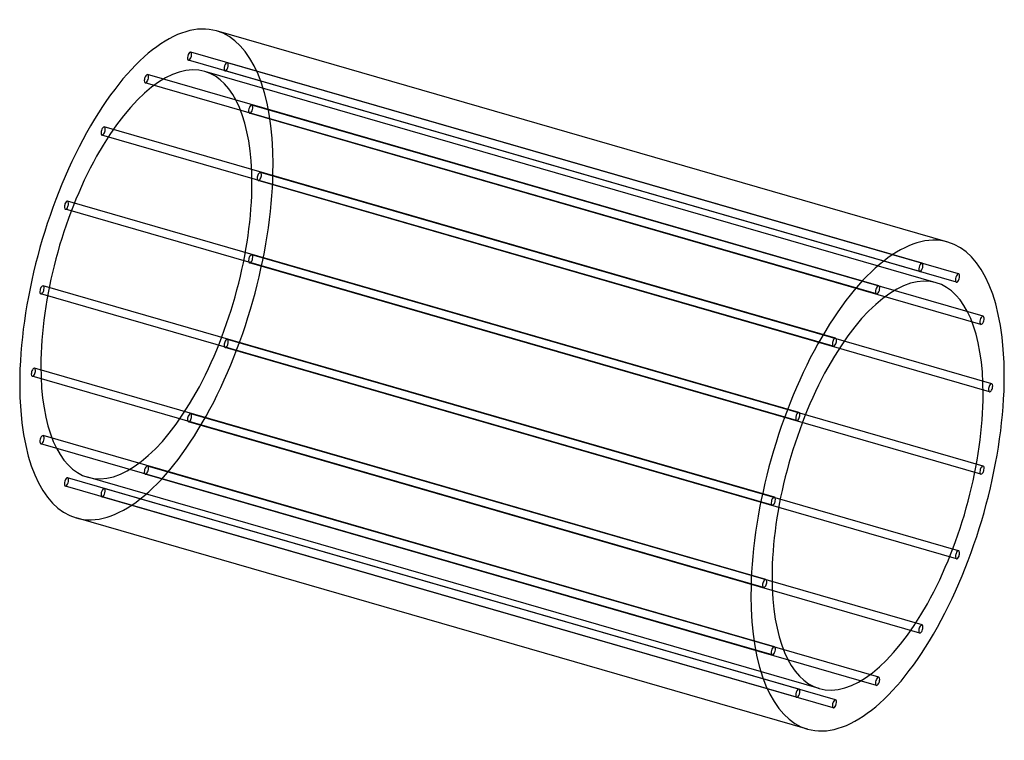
# Model space of a CAD drawing. Header units: millimetres. Extents: x -1166 to 1166, y -853 to 853.
import ezdxf

# ---------------------------------------------------------------- set-up
doc = ezdxf.new("R2010")
doc.units = ezdxf.units.MM
doc.layers.add('HIDDEN', color=7, linetype='Continuous')
doc.layers.add('THICK', color=7, linetype='Continuous')

msp = doc.modelspace()

# ---------------------------------------------------------------- linework, layer by layer
at = {"layer": 'HIDDEN'}
for p, q in [((971.2, 276.3), (-760.9, 776.3)), ((965.6, 257.1), (-766.4, 757.1)), ((1057.9, 251), (-674.1, 751)), ((1004.7, 230.4), (-727.4, 730.4)), ((1052.4, 231.8), (-679.6, 731.8)), ((863.3, 203.7), (-868.8, 703.7)), ((868.8, 222.9), (-863.3, 722.9)), ((1110.4, 131.7), (-621.7, 631.7)), ((1115.9, 150.9), (-616.1, 650.9)), ((766.4, 99), (-965.6, 599)), ((760.9, 79.8), (-971.2, 579.8)), ((1136.3, -8.7), (-595.8, 491.3)), ((1130.8, -27.9), (-601.3, 472.1)), ((679.6, -76.6), (-1052.4, 423.4)), ((674.1, -95.8), (-1057.9, 404.2)), ((1115.9, -203.7), (-616.1, 296.3)), ((1110.4, -222.9), (-621.7, 277.1)), ((621.7, -277.1), (-1110.4, 222.9)), ((616.1, -296.3), (-1115.9, 203.7)), ((1057.9, -404.2), (-674.1, 95.8)), ((1052.4, -423.4), (-679.6, 76.6)), ((601.3, -472.1), (-1130.8, 27.9)), ((595.8, -491.3), (-1136.3, 8.7)), ((971.2, -579.8), (-760.9, -79.8)), ((965.6, -599), (-766.4, -99)), ((621.7, -631.7), (-1110.4, -131.7)), ((616.1, -650.9), (-1115.9, -150.9)), ((868.8, -703.7), (-863.3, -203.7)), ((679.6, -731.8), (-1052.4, -231.8)), ((727.4, -730.4), (-1004.7, -230.4)), ((863.3, -722.9), (-868.8, -222.9)), ((674.1, -751), (-1057.9, -251)), ((760.9, -776.3), (-971.2, -276.3)), ((766.4, -757.1), (-965.6, -257.1))]:
    msp.add_line(p, q, dxfattribs=at)
for centre, major_axis, start_param, end_param in [((-866, 250), (166.4, 576.5), -0.982794, 0), ((-763.7, 766.7), (-2.77, -9.61), -2.946289, 0.000007), ((-763.7, 766.7), (-2.77, -9.61), 0.195304, 3.141599), ((-763.7, 766.7), (-2.77, -9.61), -3.141586, -2.946289), ((-866, 250), (-138.7, -480.4), -3.141593, -0.982794), ((-763.7, 766.7), (-2.77, -9.61), 0.000007, 0.195304), ((-676.9, 741.4), (-2.77, -9.61), -3.141586, -0.197396), ((-676.9, 741.4), (-2.77, -9.61), 0.000007, 2.944197), ((-676.9, 741.4), (-2.77, -9.61), 2.944197, 3.141599), ((-866, 713.3), (-2.77, -9.61), -3.141586, -2.55359), ((-866, 250), (-138.7, -480.4), 2.158799, 3.141593), ((-676.9, 741.4), (-2.77, -9.61), -0.197396, 0.000007), ((-866, 713.3), (-2.77, -9.61), -2.55359, 0.000007), ((-866, 713.3), (-2.77, -9.61), 0.000007, 0.588003), ((-866, 713.3), (-2.77, -9.61), 0.588003, 3.141599), ((-618.9, 641.3), (-2.77, -9.61), -3.141586, -0.590095), ((-618.9, 641.3), (-2.77, -9.61), -0.590095, 0.000007), ((-618.9, 641.3), (-2.77, -9.61), 0.000007, 2.551498), ((-618.9, 641.3), (-2.77, -9.61), 2.551498, 3.141599), ((-968.4, 589.4), (-2.77, -9.61), -2.160891, 0.000007), ((-968.4, 589.4), (-2.77, -9.61), 0.000007, 0.980702), ((-968.4, 589.4), (-2.77, -9.61), -3.141586, -2.160891), ((-968.4, 589.4), (-2.77, -9.61), 0.980702, 3.141599), ((-866, 250), (166.4, 576.5), -3.141593, -0.982794), ((-598.5, 481.7), (-2.77, -9.61), -3.141586, -0.982794), ((-598.5, 481.7), (-2.77, -9.61), 2.158799, 3.141599), ((-866, 250), (-138.7, -480.4), 0, 2.158799), ((-598.5, 481.7), (-2.77, -9.61), -0.982794, 0.000007), ((-598.5, 481.7), (-2.77, -9.61), 0.000007, 2.158799), ((-1055.2, 413.8), (-2.77, -9.61), -3.141586, -1.768192), ((-1055.2, 413.8), (-2.77, -9.61), 1.373401, 3.141599), ((-1055.2, 413.8), (-2.77, -9.61), -1.768192, 0.000007), ((-1055.2, 413.8), (-2.77, -9.61), 0.000007, 1.373401), ((-618.9, 286.7), (-2.77, -9.61), -1.375493, 0.000007), ((-618.9, 286.7), (-2.77, -9.61), -3.141586, -1.375493), ((-618.9, 286.7), (-2.77, -9.61), 0.000007, 1.7661), ((-618.9, 286.7), (-2.77, -9.61), 1.7661, 3.141599), ((-1113.2, 213.3), (-2.77, -9.61), -1.375493, 0.000007), ((-1113.2, 213.3), (-2.77, -9.61), -3.141586, -1.375493), ((-1113.2, 213.3), (-2.77, -9.61), 0.000007, 1.7661), ((-1113.2, 213.3), (-2.77, -9.61), 1.7661, 3.141599), ((-676.9, 86.2), (-2.77, -9.61), -3.141586, -1.768192), ((-676.9, 86.2), (-2.77, -9.61), 1.373401, 3.141599), ((-676.9, 86.2), (-2.77, -9.61), -1.768192, 0.000007), ((-676.9, 86.2), (-2.77, -9.61), 0.000007, 1.373401), ((-1133.5, 18.3), (-2.77, -9.61), -3.141586, -0.982794), ((-1133.5, 18.3), (-2.77, -9.61), 2.158799, 3.141599), ((-866, 250), (-138.7, -480.4), -0.982794, 0), ((-1133.5, 18.3), (-2.77, -9.61), -0.982794, 0.000007), ((-1133.5, 18.3), (-2.77, -9.61), 0.000007, 2.158799), ((-763.7, -89.4), (-2.77, -9.61), -2.160891, 0.000007), ((-763.7, -89.4), (-2.77, -9.61), -3.141586, -2.160891), ((-763.7, -89.4), (-2.77, -9.61), 0.980702, 3.141599), ((-763.7, -89.4), (-2.77, -9.61), 0.000007, 0.980702), ((-1113.2, -141.3), (-2.77, -9.61), -3.141586, -0.590095), ((-1113.2, -141.3), (-2.77, -9.61), 0.000007, 2.551498), ((-1113.2, -141.3), (-2.77, -9.61), 2.551498, 3.141599), ((-1113.2, -141.3), (-2.77, -9.61), -0.590095, 0.000007), ((-866, -213.3), (-2.77, -9.61), -2.55359, 0.000007), ((-866, -213.3), (-2.77, -9.61), -3.141586, -2.55359), ((-866, -213.3), (-2.77, -9.61), 0.588003, 3.141599), ((-1055.2, -241.4), (-2.77, -9.61), -3.141586, -0.197396), ((-1055.2, -241.4), (-2.77, -9.61), 0.000007, 2.944197), ((-1055.2, -241.4), (-2.77, -9.61), 2.944197, 3.141599), ((-866, -213.3), (-2.77, -9.61), 0.000007, 0.588003), ((-1055.2, -241.4), (-2.77, -9.61), -0.197396, 0.000007), ((-968.4, -266.7), (-2.77, -9.61), -2.946289, 0.000007), ((-968.4, -266.7), (-2.77, -9.61), 0.000007, 0.195304), ((-968.4, -266.7), (-2.77, -9.61), 0.195304, 3.141599), ((-968.4, -266.7), (-2.77, -9.61), -3.141586, -2.946289)]:
    msp.add_ellipse(centre, major_axis=major_axis, ratio=0.433013, start_param=start_param, end_param=end_param, dxfattribs=at)
at = {"layer": 'THICK'}
for p, q in [((1032.4, 326.5), (-699.6, 826.5)), ((699.6, -826.5), (-1032.4, -326.5))]:
    msp.add_line(p, q, dxfattribs=at)
for centre, major_axis, start_param, end_param in [((-866, 250), (166.4, 576.5), 0, 2.158799), ((866, -250), (-166.4, -576.5), -3.141593, -0.982794), ((866, -250), (-166.4, -576.5), 2.158799, 3.141593), ((968.4, 266.7), (2.77, 9.61), 0.195304, 3.141599), ((968.4, 266.7), (2.77, 9.61), -3.141586, -2.946289), ((968.4, 266.7), (2.77, 9.61), -2.946289, 0.000007), ((968.4, 266.7), (2.77, 9.61), 0.000007, 0.195304), ((866, -250), (138.7, 480.4), 0, 2.158799), ((1055.2, 241.4), (2.77, 9.61), 0.000007, 2.944197), ((1055.2, 241.4), (2.77, 9.61), -3.141586, -0.197396), ((1055.2, 241.4), (2.77, 9.61), -0.197396, 0.000007), ((866, 213.3), (2.77, 9.61), 0.588003, 3.141599), ((866, 213.3), (2.77, 9.61), 0.000007, 0.588003), ((866, 213.3), (2.77, 9.61), -2.55359, 0.000007), ((866, -250), (138.7, 480.4), -0.982794, 0), ((1055.2, 241.4), (2.77, 9.61), 2.944197, 3.141599), ((866, 213.3), (2.77, 9.61), -3.141586, -2.55359), ((1113.2, 141.3), (2.77, 9.61), 0.000007, 2.551498), ((1113.2, 141.3), (2.77, 9.61), -3.141586, -0.590095), ((1113.2, 141.3), (2.77, 9.61), -0.590095, 0.000007), ((1113.2, 141.3), (2.77, 9.61), 2.551498, 3.141599), ((763.7, 89.4), (2.77, 9.61), 0.980702, 3.141599), ((763.7, 89.4), (2.77, 9.61), 0.000007, 0.980702), ((763.7, 89.4), (2.77, 9.61), -2.160891, 0.000007), ((763.7, 89.4), (2.77, 9.61), -3.141586, -2.160891), ((866, -250), (-166.4, -576.5), 0, 2.158799), ((-866, 250), (166.4, 576.5), 2.158799, 3.141593), ((1133.5, -18.3), (2.77, 9.61), 0.000007, 2.158799), ((1133.5, -18.3), (2.77, 9.61), 2.158799, 3.141599), ((1133.5, -18.3), (2.77, 9.61), -3.141586, -0.982794), ((1133.5, -18.3), (2.77, 9.61), -0.982794, 0.000007), ((866, -250), (138.7, 480.4), -3.141593, -0.982794), ((676.9, -86.2), (2.77, 9.61), 1.373401, 3.141599), ((676.9, -86.2), (2.77, 9.61), 0.000007, 1.373401), ((676.9, -86.2), (2.77, 9.61), -3.141586, -1.768192), ((676.9, -86.2), (2.77, 9.61), -1.768192, 0.000007), ((1113.2, -213.3), (2.77, 9.61), 0.000007, 1.7661), ((1113.2, -213.3), (2.77, 9.61), -1.375493, 0.000007), ((1113.2, -213.3), (2.77, 9.61), 1.7661, 3.141599), ((1113.2, -213.3), (2.77, 9.61), -3.141586, -1.375493), ((618.9, -286.7), (2.77, 9.61), 0.000007, 1.7661), ((618.9, -286.7), (2.77, 9.61), -1.375493, 0.000007), ((618.9, -286.7), (2.77, 9.61), 1.7661, 3.141599), ((618.9, -286.7), (2.77, 9.61), -3.141586, -1.375493), ((1055.2, -413.8), (2.77, 9.61), 1.373401, 3.141599), ((1055.2, -413.8), (2.77, 9.61), 0.000007, 1.373401), ((1055.2, -413.8), (2.77, 9.61), -3.141586, -1.768192), ((1055.2, -413.8), (2.77, 9.61), -1.768192, 0.000007), ((598.5, -481.7), (2.77, 9.61), 0.000007, 2.158799), ((598.5, -481.7), (2.77, 9.61), 2.158799, 3.141599), ((598.5, -481.7), (2.77, 9.61), -3.141586, -0.982794), ((598.5, -481.7), (2.77, 9.61), -0.982794, 0.000007), ((866, -250), (138.7, 480.4), 2.158799, 3.141593), ((866, -250), (-166.4, -576.5), -0.982794, 0), ((968.4, -589.4), (2.77, 9.61), 0.000007, 0.980702), ((968.4, -589.4), (2.77, 9.61), -2.160891, 0.000007), ((968.4, -589.4), (2.77, 9.61), 0.980702, 3.141599), ((968.4, -589.4), (2.77, 9.61), -3.141586, -2.160891), ((618.9, -641.3), (2.77, 9.61), 0.000007, 2.551498), ((618.9, -641.3), (2.77, 9.61), 2.551498, 3.141599), ((618.9, -641.3), (2.77, 9.61), -3.141586, -0.590095), ((618.9, -641.3), (2.77, 9.61), -0.590095, 0.000007), ((866, -713.3), (2.77, 9.61), 0.588003, 3.141599), ((866, -713.3), (2.77, 9.61), -3.141586, -2.55359), ((866, -713.3), (2.77, 9.61), 0.000007, 0.588003), ((866, -713.3), (2.77, 9.61), -2.55359, 0.000007), ((676.9, -741.4), (2.77, 9.61), 0.000007, 2.944197), ((676.9, -741.4), (2.77, 9.61), -3.141586, -0.197396), ((676.9, -741.4), (2.77, 9.61), -0.197396, 0.000007), ((676.9, -741.4), (2.77, 9.61), 2.944197, 3.141599), ((763.7, -766.7), (2.77, 9.61), 0.195304, 3.141599), ((763.7, -766.7), (2.77, 9.61), -2.946289, 0.000007), ((763.7, -766.7), (2.77, 9.61), 0.000007, 0.195304), ((763.7, -766.7), (2.77, 9.61), -3.141586, -2.946289)]:
    msp.add_ellipse(centre, major_axis=major_axis, ratio=0.433013, start_param=start_param, end_param=end_param, dxfattribs=at)

doc.saveas('drawing.dxf')
